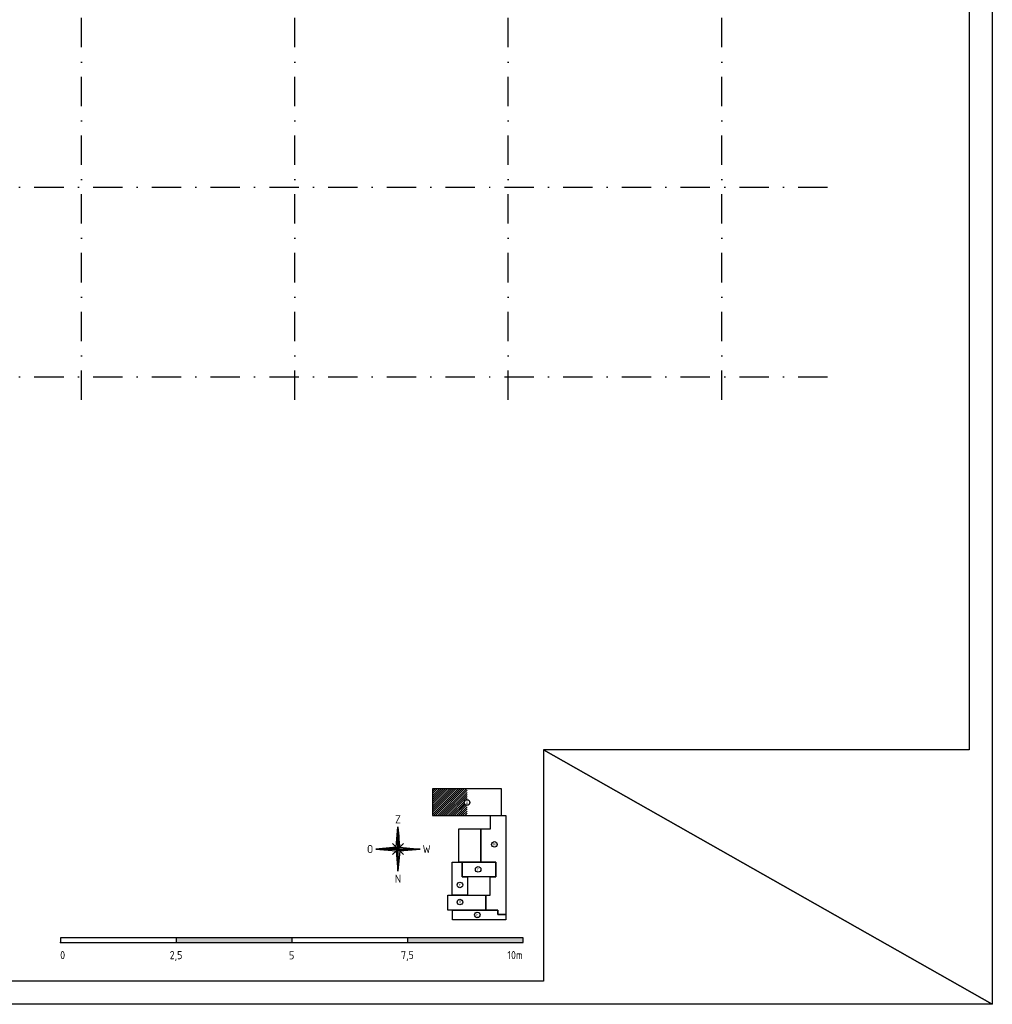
# Model space of a CAD drawing. Header units: millimetres. Extents: x 17100 to 59150, y 87937 to 147387.
# Tile 2 of 3: x 38125 to 59150, y 87937 to 109218. Entities that reach past the tile are written whole.
import ezdxf
from ezdxf.enums import TextEntityAlignment as Align

# ---------------------------------------------------------------- set-up
doc = ezdxf.new("R2010")
doc.units = ezdxf.units.MM
doc.header["$LTSCALE"] = 50
doc.linetypes.add('DASHDOT', pattern=[25.4, 12.7, -6.35, 0, -6.35])
doc.layers.get('0').update_dxf_attribs({"linetype": 'CONTINUOUS'})
for name, color, linetype in [('BL$2----_Kader-modelspace', 252, 'CONTINUOUS'), ('BL$5----', 1, 'CONTINUOUS'), ('BL$6----', 1, 'CONTINUOUS'), ('BL$7----', 1, 'CONTINUOUS')]:
    doc.layers.add(name, color=color, linetype=linetype)
doc.styles.add('BURO-012', font='isocp.shx', dxfattribs={"height": 60})
doc.styles.add('BURO-035', font='isocp.shx')

# ---------------------------------------------------------------- blocks, each defined once
blk = doc.blocks.new('Ref_A0-P')
at = {"layer": 'BL$2----_Kader-modelspace', "color": 9}
for p, q in [((841, 0), (647, 110)), ((647, 110), (841, 0))]:
    blk.add_line(p, q, dxfattribs=at)
at = {"layer": 'BL$2----_Kader-modelspace', "color": 1}
blk.add_lwpolyline([(841, 1189), (841, 0), (0, 0), (0, 1189)], close=True, dxfattribs=at)
at = {"layer": 'BL$2----_Kader-modelspace', "color": 9}
blk.add_lwpolyline([(647, 110), (647, 10), (10, 10), (10, 1179), (831, 1179), (831, 110)], close=True, dxfattribs=at)
blk = doc.blocks.new('Kompaspijl')
for p, q in [((-0.8, 0.8), (0, 9.6)), ((0, -9.6), (0, 9.6)), ((0.08, 8.72), (0.08, 0.08)), ((0.2, 7.4), (0.2, 0.2)), ((0.32, 6.08), (0.32, 0.32)), ((0.44, 4.76), (0.44, 0.44)), ((9.6, 0), (-9.6, 0)), ((-9.6, 0), (-0.8, -0.8)), ((-9.52, 0.01), (-9.52, 0)), ((-9.4, 0.02), (-9.4, 0)), ((-9.28, 0.03), (-9.28, 0)), ((-9.16, 0.04), (-9.16, 0)), ((-9.04, 0.05), (-9.04, 0)), ((-8.92, 0.06), (-8.92, 0)), ((-8.8, 0.07), (-8.8, 0)), ((-8.68, 0.08), (-8.68, 0)), ((-8.56, 0.09), (-8.56, 0)), ((-8.44, 0.11), (-8.44, 0)), ((-8.32, 0.12), (-8.32, 0)), ((-8.2, 0.13), (-8.2, 0)), ((-8.08, 0.14), (-8.08, 0)), ((-7.96, 0.15), (-7.96, 0)), ((-7.84, 0.16), (-7.84, 0)), ((-7.72, 0.17), (-7.72, 0)), ((-7.6, 0.18), (-7.6, 0)), ((-7.48, 0.19), (-7.48, 0)), ((-7.36, 0.2), (-7.36, 0)), ((-7.24, 0.21), (-7.24, 0)), ((-7.12, 0.23), (-7.12, 0)), ((-7, 0.24), (-7, 0)), ((-6.88, 0.25), (-6.88, 0)), ((-6.76, 0.26), (-6.76, 0)), ((-6.64, 0.27), (-6.64, 0)), ((-6.52, 0.28), (-6.52, 0)), ((-6.4, 0.29), (-6.4, 0)), ((-6.28, 0.3), (-6.28, 0)), ((-6.16, 0.31), (-6.16, 0)), ((-6.04, 0.32), (-6.04, 0)), ((-5.92, 0.33), (-5.92, 0)), ((-5.8, 0.35), (-5.8, 0)), ((-5.68, 0.36), (-5.68, 0)), ((-5.56, 0.37), (-5.56, 0)), ((-5.44, 0.38), (-5.44, 0)), ((-5.32, 0.39), (-5.32, 0)), ((-5.2, 0.4), (-5.2, 0)), ((-5.08, 0.41), (-5.08, 0)), ((-4.96, 0.42), (-4.96, 0)), ((-4.84, 0.43), (-4.84, 0)), ((-4.72, 0.44), (-4.72, 0)), ((-4.6, 0.45), (-4.6, 0)), ((-4.48, 0.47), (-4.48, 0)), ((-4.36, 0.48), (-4.36, 0)), ((-4.24, 0.49), (-4.24, 0)), ((-4.12, 0.5), (-4.12, 0)), ((-4, 0.51), (-4, 0)), ((-3.88, 0.52), (-3.88, 0)), ((-3.76, 0.53), (-3.76, 0)), ((-3.64, 0.54), (-3.64, 0)), ((-3.52, 0.55), (-3.52, 0)), ((-3.4, 0.56), (-3.4, 0)), ((-3.28, 0.57), (-3.28, 0)), ((-3.16, 0.59), (-3.16, 0)), ((-3.04, 0.6), (-3.04, 0)), ((-2.92, 0.61), (-2.92, 0)), ((-2.8, 0.62), (-2.8, 0)), ((-2.68, 0.63), (-2.68, 0)), ((-2.56, 0.64), (-2.56, 0)), ((-2.44, 0.65), (-2.44, 0)), ((2.4, 2.4), (-2.4, -2.4)), ((2.4, -2.4), (-2.4, 2.4)), ((-2.32, 0.66), (-2.32, 0)), ((-2.2, 0.67), (-2.2, 0)), ((-2.08, 0.68), (-2.08, 0)), ((-1.96, 0.69), (-1.96, 0)), ((-1.84, 0.71), (-1.84, 0)), ((-1.72, 0.72), (-1.72, 0)), ((-1.6, 0.73), (-1.6, 0)), ((-1.48, 0.74), (-1.48, 0)), ((-1.36, 0.75), (-1.36, 0)), ((-1.24, 0.76), (-1.24, 0)), ((-1.12, 0.77), (-1.12, 0)), ((-1, 0.78), (-1, 0)), ((-0.88, 0.79), (-0.88, 0)), ((-0.76, 0.76), (-0.76, 0)), ((-0.64, 0.64), (-0.64, 0)), ((-0.52, 0.52), (-0.52, 0)), ((-0.4, 0.4), (-0.4, 0)), ((-0.28, 0.28), (-0.28, 0)), ((-0.16, 0.16), (-0.16, 0)), ((-0.04, 0.04), (-0.04, 0)), ((0.56, 3.44), (0.56, 0.56)), ((0.68, 2.12), (0.68, 0.68)), ((0.8, 0.8), (9.6, 0)), ((-0.76, -0.76), (-0.76, -1.24)), ((-0.64, -0.64), (-0.64, -2.56)), ((-0.52, -0.52), (-0.52, -3.88)), ((-0.4, -0.4), (-0.4, -5.2)), ((-0.28, -0.28), (-0.28, -6.52)), ((-0.16, -0.16), (-0.16, -7.84)), ((-0.04, -0.04), (-0.04, -9.16)), ((0.8, -0.8), (0, -9.6)), ((0.08, 0), (0.08, -0.08)), ((0.2, 0), (0.2, -0.2)), ((0.32, 0), (0.32, -0.32)), ((0.44, 0), (0.44, -0.44)), ((0.56, 0), (0.56, -0.56)), ((0.68, 0), (0.68, -0.68)), ((0.8, 0), (0.8, -0.8)), ((0.92, 0), (0.92, -0.79)), ((1.04, 0), (1.04, -0.78)), ((1.16, 0), (1.16, -0.77)), ((1.28, 0), (1.28, -0.76)), ((1.4, 0), (1.4, -0.75)), ((1.52, 0), (1.52, -0.73)), ((1.64, 0), (1.64, -0.72)), ((1.76, 0), (1.76, -0.71)), ((1.88, 0), (1.88, -0.7)), ((2, 0), (2, -0.69)), ((2.12, 0), (2.12, -0.68)), ((2.24, 0), (2.24, -0.67)), ((2.36, 0), (2.36, -0.66)), ((2.48, 0), (2.48, -0.65)), ((2.6, 0), (2.6, -0.64)), ((2.72, 0), (2.72, -0.63)), ((2.84, 0), (2.84, -0.61)), ((2.96, 0), (2.96, -0.6)), ((3.08, 0), (3.08, -0.59)), ((3.2, 0), (3.2, -0.58)), ((3.32, 0), (3.32, -0.57)), ((3.44, 0), (3.44, -0.56)), ((3.56, 0), (3.56, -0.55)), ((3.68, 0), (3.68, -0.54)), ((3.8, 0), (3.8, -0.53)), ((3.92, 0), (3.92, -0.52)), ((4.04, 0), (4.04, -0.51)), ((4.16, 0), (4.16, -0.49)), ((4.28, 0), (4.28, -0.48)), ((4.4, 0), (4.4, -0.47)), ((4.52, 0), (4.52, -0.46)), ((4.64, 0), (4.64, -0.45)), ((4.76, 0), (4.76, -0.44)), ((4.88, 0), (4.88, -0.43)), ((5, 0), (5, -0.42)), ((5.12, 0), (5.12, -0.41)), ((5.24, 0), (5.24, -0.4)), ((5.36, 0), (5.36, -0.39)), ((5.48, 0), (5.48, -0.37)), ((5.6, 0), (5.6, -0.36)), ((5.72, 0), (5.72, -0.35)), ((5.84, 0), (5.84, -0.34)), ((5.96, 0), (5.96, -0.33)), ((6.08, 0), (6.08, -0.32)), ((6.2, 0), (6.2, -0.31)), ((6.32, 0), (6.32, -0.3)), ((6.44, 0), (6.44, -0.29)), ((6.56, 0), (6.56, -0.28)), ((6.68, 0), (6.68, -0.27)), ((6.8, 0), (6.8, -0.25)), ((6.92, 0), (6.92, -0.24)), ((7.04, 0), (7.04, -0.23)), ((7.16, 0), (7.16, -0.22)), ((7.28, 0), (7.28, -0.21)), ((7.4, 0), (7.4, -0.2)), ((7.52, 0), (7.52, -0.19)), ((7.64, 0), (7.64, -0.18)), ((7.76, 0), (7.76, -0.17)), ((7.88, 0), (7.88, -0.16)), ((8, 0), (8, -0.15)), ((8.12, 0), (8.12, -0.13)), ((8.24, 0), (8.24, -0.12)), ((8.36, 0), (8.36, -0.11)), ((8.48, 0), (8.48, -0.1)), ((8.6, 0), (8.6, -0.09)), ((8.72, 0), (8.72, -0.08)), ((8.84, 0), (8.84, -0.07)), ((8.96, 0), (8.96, -0.06)), ((9.08, 0), (9.08, -0.05)), ((9.2, 0), (9.2, -0.04)), ((9.32, 0), (9.32, -0.03)), ((9.44, 0), (9.44, -0.01)), ((9.56, 0), (9.56, 0))]:
    blk.add_line(p, q)
for points in [[(0, 0), (0.8, 0.8), (0, 9.6)], [(0, 0), (-0.8, 0.8), (-9.6, 0), (0, 0)], [(0, 0), (-0.8, -0.8), (0, -9.6)], [(0, 0), (0.8, -0.8), (9.6, 0), (0, 0)]]:
    blk.add_lwpolyline(points, close=True)
at = {"style": 'BURO-035'}
for tag, p in [('KR-1', (0, 12.8)), ('KR-4', (-12.04, 0)), ('KR-2', (12.4, 0)), ('KR-3', (0, -12.8))]:
    blk.add_attdef(tag, text='', height=3.5, dxfattribs=at).set_placement(p, align=Align.MIDDLE_CENTER)
blk = doc.blocks.new('TR_50')
at = {"layer": 'BL$6----'}
for p, q in [((200.14, 7.5), (0.14, 7.5)), ((0.14, 7.5), (0.14, 5.5)), ((0.14, 5.5), (200.14, 5.5)), ((50.14, 7.5), (50.14, 5.5)), ((100.14, 7.5), (100.14, 5.5)), ((150.14, 7.5), (150.14, 5.5)), ((200.14, 5.5), (200.14, 7.5))]:
    blk.add_line(p, q, dxfattribs=at)
for points in [[(190.88, 60.35), (190.88, 71.84), (161.02, 71.84), (161.02, 60.35)], [(192.64, 17.56), (189.18, 17.56), (189.18, 19.39), (183.97, 19.39), (183.97, 25.94), (185.93, 25.94), (185.93, 33.8), (188.38, 33.8), (188.38, 40.23), (181.81, 40.23), (181.81, 54.64), (186.01, 54.64), (186.01, 60.35), (192.64, 60.35)], [(181.81, 54.64), (181.81, 40.23), (172.41, 40.23), (172.41, 54.64)], [(169.56, 40.24), (173.79, 40.24), (173.79, 33.8), (176.09, 33.8), (176.09, 25.94), (169.53, 25.94), (169.53, 40.24)], [(188.38, 40.23), (188.38, 33.8), (173.79, 33.8), (173.79, 40.23)], [(183.97, 25.94), (183.97, 19.39), (167.62, 19.39), (167.62, 25.94)], [(183.97, 19.39), (189.18, 19.39), (189.18, 17.56), (192.64, 17.56), (192.64, 15.28), (169.57, 15.28), (169.57, 19.39)]]:
    blk.add_lwpolyline(points, close=True, dxfattribs=at)
for centre in [(175.92, 65.96), (187.75, 47.86), (180.71, 37.07), (172.82, 30.34), (172.82, 22.93), (180.35, 17.39)]:
    blk.add_circle(centre, 1.2, dxfattribs=at)
blk.add_point((0.14, 5.5), dxfattribs=at)
blk.add_point((0.14, 5.5), dxfattribs=at)
for points in [[(50.14, 7.5), (50.14, 5.5), (100.14, 7.5), (100.14, 5.5)], [(150.14, 7.5), (150.14, 5.5), (200.14, 7.5), (200.14, 5.5)]]:
    blk.add_solid(points, dxfattribs=at)
at = {"layer": 'BL$5----'}
ref = blk.add_blockref('Kompaspijl', (146.04, 45.86), dxfattribs=at)
ref.add_attrib('KR-1', 'Z', dxfattribs={"height": 3.5, "style": 'BURO-035'}).set_placement((146.04, 58.66), align=Align.MIDDLE_CENTER)
ref.add_attrib('KR-2', 'W', dxfattribs={"height": 3.5, "style": 'BURO-035'}).set_placement((158.44, 45.86), align=Align.MIDDLE_CENTER)
ref.add_attrib('KR-3', 'N', dxfattribs={"height": 3.5, "style": 'BURO-035'}).set_placement((146.04, 33.06), align=Align.MIDDLE_CENTER)
ref.add_attrib('KR-4', 'O', dxfattribs={"height": 3.5, "style": 'BURO-035'}).set_placement((134, 45.86), align=Align.MIDDLE_CENTER)
at = {"layer": 'BL$6----', "style": 'BURO-012'}
for s, p in [('A', (175.92, 65.96)), ('B', (187.75, 47.86)), ('C', (180.71, 37.07)), ('F', (172.82, 30.34)), ('D', (172.82, 22.93)), ('E', (180.35, 17.39))]:
    blk.add_text(s, height=1.2, dxfattribs=at).set_placement(p, align=Align.MIDDLE)
at = {"layer": 'BL$6----', "style": 'BURO-035'}
blk.add_text('0', height=3.5, dxfattribs=at).set_placement((0, 0), align=Align.MIDDLE_LEFT)
for s, p in [('2,5', (50.1, 0)), ('5', (100.08, -0.07)), ('7,5', (150.13, 0.06))]:
    blk.add_text(s, height=3.5, dxfattribs=at).set_placement(p, align=Align.MIDDLE_CENTER)
blk.add_text('10m', height=3.5, dxfattribs=at).set_placement((200.02, 0.01), align=Align.MIDDLE_RIGHT)

msp = doc.modelspace()

# ---------------------------------------------------------------- hatches: boundary and pattern name
at = {"layer": 'BL$6----'}
h = msp.add_hatch(dxfattribs=at)
h.set_pattern_fill('ANSI31', color=256, scale=10, style=0)
h.paths.add_polyline_path([(47051, 92592), (47051, 92017), (47797, 92017), (47797, 92238, -0.422527), (47736, 92298, -0.422527), (47797, 92358), (47797, 92592)])

# ---------------------------------------------------------------- linework, layer by layer
at = {"layer": 'BL$7----', "linetype": 'DASHDOT'}
for p, q in [((39462, 101000), (39462, 136720)), ((44075, 101000), (44075, 136720)), ((48688, 101000), (48688, 136720)), ((53300, 101000), (53300, 136720)), ((20660, 105600), (55800, 105600)), ((20660, 101500), (55800, 101500))]:
    msp.add_line(p, q, dxfattribs=at)

# ---------------------------------------------------------------- block references
at = {"layer": 'BL$2----_Kader-modelspace', "xscale": 50, "yscale": 50, "zscale": 50}
msp.add_blockref('Ref_A0-P', (17100, 87937), dxfattribs=at)
at = {"layer": 'BL$6----', "xscale": 50, "yscale": 50, "zscale": 50}
msp.add_blockref('TR_50', (39000, 89000), dxfattribs=at)

doc.saveas('drawing.dxf')
